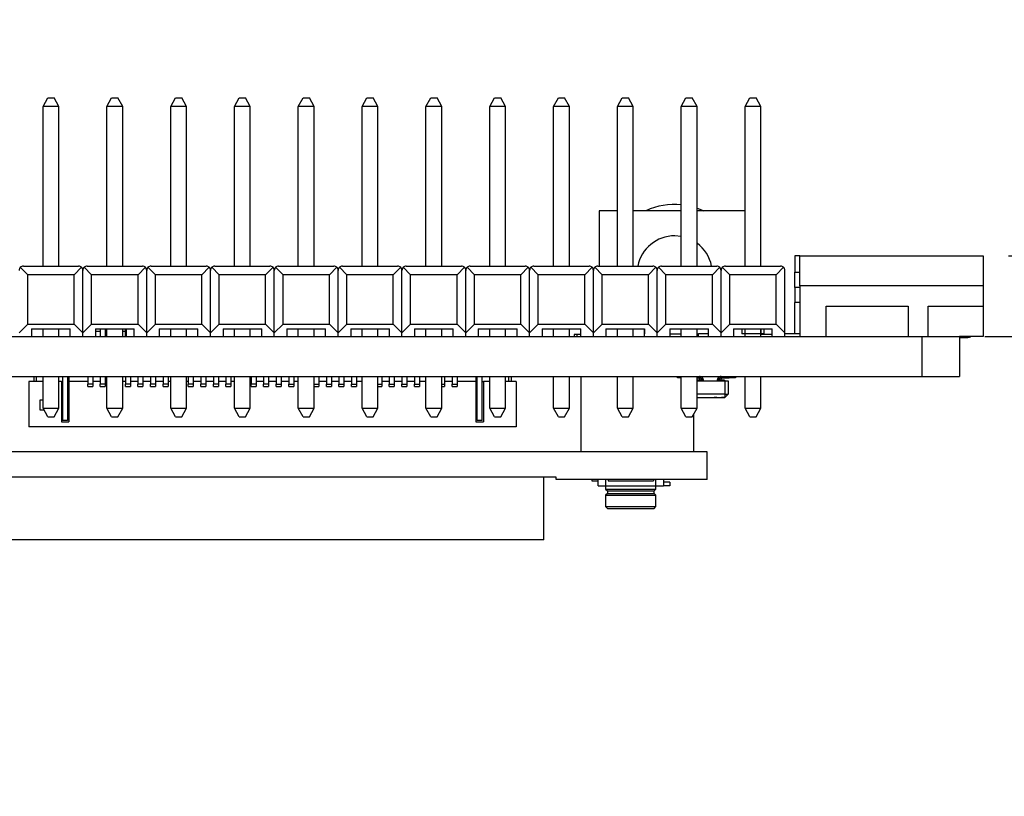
# Model space of a CAD drawing. Header units: millimetres. Extents: x 15 to 205, y 5 to 292.
# Tile 10 of 56: x 80 to 119, y 142 to 172. Entities that reach past the tile are written whole.
import ezdxf

# ---------------------------------------------------------------- set-up
doc = ezdxf.new("R2010")
doc.units = ezdxf.units.MM
doc.layers.add('几何体', color=7, linetype='Continuous')
doc.layers.add('尺寸', color=3, linetype='Continuous')
doc.styles.add('SLDTEXTSTYLE2', font='txt')
doc.dimstyles.new('SLDDIMSTYLE2', dxfattribs={"dimtxt": 2.5, "dimasz": 3.302, "dimexe": 0, "dimexo": 0.0625, "dimtad": 1, "dimdec": 3, "dimrnd": 1e-09, "dimzin": 4, "dimdsep": 46, "dimtxsty": 'SLDTEXTSTYLE2', "dimsah": 1, "dimcen": 0.09, "dimadec": 0, "dimazin": 1, "dimtfac": 1, "dimtdec": 3, "dimtmove": 0, "dimatfit": 0, "dimfxl": 1, "dimfrac": 2, "dimtolj": 1, "dimtzin": 12, "dimarcsym": 0})

# ---------------------------------------------------------------- blocks, each defined once
blk = doc.blocks.new('_D_3')
at = {"layer": '尺寸', "transparency": 16777216}
for p, q in [((123.75, 163.032), (123.75, 171.18)), ((119.163, 163.032), (124.75, 163.032)), ((123.75, 163.032), (123.75, 159.822)), ((118.218, 159.822), (124.75, 159.822)), ((123.75, 159.822), (123.75, 153.472))]:
    blk.add_line(p, q, dxfattribs=at)
for points in [[(123.75, 163.032), (124.258, 166.334), (123.242, 166.334)], [(123.75, 159.822), (123.242, 156.52), (124.258, 156.52)]]:
    blk.add_solid(points, dxfattribs=at)
at = {"layer": '尺寸', "transparency": 16777216, "insert": (120.527, 163.906), "char_height": 2.5, "attachment_point": 1, "rotation": 90, "style": 'SLDTEXTSTYLE2'}
blk.add_mtext('3.210', dxfattribs=at)
blk = doc.blocks.new('_D_4')
at = {"layer": '尺寸', "transparency": 16777216}
for p, q in [((76.852, 158.222), (76.852, 164.572)), ((76.852, 151.722), (76.852, 158.222)), ((76.852, 151.722), (76.852, 141.513))]:
    blk.add_line(p, q, dxfattribs=at)
for points in [[(76.852, 158.222), (77.36, 161.524), (76.344, 161.524)], [(76.852, 151.722), (76.344, 148.42), (77.36, 148.42)]]:
    blk.add_solid(points, dxfattribs=at)
at = {"layer": '尺寸', "transparency": 16777216, "insert": (73.629, 141.513), "char_height": 2.5, "attachment_point": 1, "rotation": 90, "style": 'SLDTEXTSTYLE2'}
blk.add_mtext('6.500', dxfattribs=at)

msp = doc.modelspace()

# ---------------------------------------------------------------- linework, layer by layer
at = {"layer": '几何体'}
for p, q in [((80.7378, 168.9768), (80.9278, 169.3168)), ((80.9278, 169.3168), (81.1778, 169.3168)), ((81.3678, 168.9768), (81.1778, 169.3168)), ((83.2778, 168.9768), (83.4678, 169.3168)), ((83.4678, 169.3168), (83.7178, 169.3168)), ((83.9078, 168.9768), (83.7178, 169.3168)), ((85.8178, 168.9768), (86.0078, 169.3168)), ((86.0078, 169.3168), (86.2578, 169.3168)), ((86.4478, 168.9768), (86.2578, 169.3168)), ((88.3578, 168.9768), (88.5478, 169.3168)), ((88.5478, 169.3168), (88.7978, 169.3168)), ((88.9878, 168.9768), (88.7978, 169.3168)), ((90.8978, 168.9768), (91.0878, 169.3168)), ((91.0878, 169.3168), (91.3378, 169.3168)), ((91.5278, 168.9768), (91.3378, 169.3168)), ((93.4378, 168.9768), (93.6278, 169.3168)), ((93.6278, 169.3168), (93.8778, 169.3168)), ((94.0678, 168.9768), (93.8778, 169.3168)), ((95.9778, 168.9768), (96.1678, 169.3168)), ((96.1678, 169.3168), (96.4178, 169.3168)), ((96.6078, 168.9768), (96.4178, 169.3168)), ((98.5178, 168.9768), (98.7078, 169.3168)), ((98.7078, 169.3168), (98.9578, 169.3168)), ((99.1478, 168.9768), (98.9578, 169.3168)), ((101.0578, 168.9768), (101.2478, 169.3168)), ((101.2478, 169.3168), (101.4978, 169.3168)), ((101.6878, 168.9768), (101.4978, 169.3168)), ((103.5978, 168.9768), (103.7878, 169.3168)), ((103.7878, 169.3168), (104.0378, 169.3168)), ((104.2278, 168.9768), (104.0378, 169.3168)), ((106.1378, 168.9768), (106.3278, 169.3168)), ((106.3278, 169.3168), (106.5778, 169.3168)), ((106.7678, 168.9768), (106.5778, 169.3168)), ((108.6778, 168.9768), (108.8678, 169.3168)), ((108.8678, 169.3168), (109.1178, 169.3168)), ((109.3078, 168.9768), (109.1178, 169.3168)), ((80.7378, 162.6211), (80.7378, 168.9768)), ((81.3678, 168.9768), (80.7378, 168.9768)), ((81.3678, 162.6211), (81.3678, 168.9768)), ((83.2778, 162.6211), (83.2778, 168.9768)), ((83.9078, 168.9768), (83.2778, 168.9768)), ((83.9078, 162.6211), (83.9078, 168.9768)), ((85.8178, 162.6211), (85.8178, 168.9768)), ((86.4478, 168.9768), (85.8178, 168.9768)), ((86.4478, 162.6211), (86.4478, 168.9768)), ((88.3578, 162.6211), (88.3578, 168.9768)), ((88.9878, 168.9768), (88.3578, 168.9768)), ((88.9878, 162.6211), (88.9878, 168.9768)), ((90.8978, 162.6211), (90.8978, 168.9768)), ((91.5278, 168.9768), (90.8978, 168.9768)), ((91.5278, 162.6211), (91.5278, 168.9768)), ((93.4378, 162.6211), (93.4378, 168.9768)), ((94.0678, 168.9768), (93.4378, 168.9768)), ((94.0678, 162.6211), (94.0678, 168.9768)), ((95.9778, 162.6211), (95.9778, 168.9768)), ((96.6078, 168.9768), (95.9778, 168.9768)), ((96.6078, 162.6211), (96.6078, 168.9768)), ((98.5178, 162.6211), (98.5178, 168.9768)), ((99.1478, 168.9768), (98.5178, 168.9768)), ((99.1478, 162.6211), (99.1478, 168.9768)), ((101.0578, 162.6211), (101.0578, 168.9768)), ((101.6878, 168.9768), (101.0578, 168.9768)), ((101.6878, 162.6211), (101.6878, 168.9768)), ((103.5978, 162.6211), (103.5978, 168.9768)), ((104.2278, 168.9768), (103.5978, 168.9768)), ((104.2278, 162.6211), (104.2278, 168.9768)), ((106.1378, 162.6211), (106.1378, 168.9768)), ((106.7678, 168.9768), (106.1378, 168.9768)), ((106.7678, 162.6211), (106.7678, 168.9768)), ((108.6778, 162.6211), (108.6778, 168.9768)), ((109.3078, 168.9768), (108.6778, 168.9768)), ((109.3078, 162.6211), (109.3078, 168.9768)), ((103.5978, 164.8225), (102.8777, 164.8225)), ((102.8777, 164.8225), (102.8777, 162.6211)), ((106.1378, 164.8225), (104.2278, 164.8225)), ((108.6778, 164.8225), (106.7678, 164.8225)), ((106.1378, 163.7998), (105.8777, 163.8225)), ((110.8627, 163.0325), (118.1627, 163.0325)), ((110.8627, 161.8325), (110.8627, 163.0325)), ((118.1627, 163.0325), (118.1627, 161.8325)), ((110.6627, 163.0225), (110.6627, 162.3725)), ((110.8627, 163.0225), (110.6627, 163.0225)), ((79.8334, 162.5705), (80.1283, 162.2756)), ((79.9555, 162.6211), (82.15, 162.6211)), ((80.1283, 160.3111), (80.1283, 162.2756)), ((81.9773, 162.2756), (80.1283, 162.2756)), ((81.9773, 162.2756), (82.2722, 162.5705)), ((81.9773, 160.3111), (81.9773, 162.2756)), ((82.3228, 159.9656), (82.3228, 162.4483)), ((82.3734, 162.5705), (82.6683, 162.2756)), ((82.4955, 162.6211), (84.69, 162.6211)), ((82.6683, 160.3111), (82.6683, 162.2756)), ((84.5173, 162.2756), (82.6683, 162.2756)), ((84.5173, 162.2756), (84.8122, 162.5705)), ((84.5173, 160.3111), (84.5173, 162.2756)), ((84.8628, 159.9656), (84.8628, 162.4483)), ((84.9134, 162.5705), (85.2083, 162.2756)), ((85.0355, 162.6211), (87.23, 162.6211)), ((85.2083, 160.3111), (85.2083, 162.2756)), ((87.0573, 162.2756), (85.2083, 162.2756)), ((87.0573, 162.2756), (87.3522, 162.5705)), ((87.0573, 160.3111), (87.0573, 162.2756)), ((87.4028, 159.9656), (87.4028, 162.4483)), ((87.4534, 162.5705), (87.7483, 162.2756)), ((87.5755, 162.6211), (89.77, 162.6211)), ((89.5973, 162.2756), (87.7483, 162.2756)), ((87.7483, 160.3111), (87.7483, 162.2756)), ((89.5973, 162.2756), (89.8922, 162.5705)), ((89.5973, 160.3111), (89.5973, 162.2756)), ((89.9428, 159.9656), (89.9428, 162.4483)), ((89.9934, 162.5705), (90.2883, 162.2756)), ((90.1155, 162.6211), (92.31, 162.6211)), ((90.2883, 160.3111), (90.2883, 162.2756)), ((92.1373, 162.2756), (90.2883, 162.2756)), ((92.1373, 162.2756), (92.4322, 162.5705)), ((92.1373, 160.3111), (92.1373, 162.2756)), ((92.4828, 159.9656), (92.4828, 162.4483)), ((92.5334, 162.5705), (92.8283, 162.2756)), ((92.6555, 162.6211), (94.85, 162.6211)), ((94.6773, 162.2756), (92.8283, 162.2756)), ((92.8283, 160.3111), (92.8283, 162.2756)), ((94.6773, 162.2756), (94.9722, 162.5705)), ((94.6773, 160.3111), (94.6773, 162.2756)), ((95.0228, 159.9656), (95.0228, 162.4483)), ((95.0734, 162.5705), (95.3683, 162.2756)), ((95.1955, 162.6211), (97.39, 162.6211)), ((95.3683, 160.3111), (95.3683, 162.2756)), ((97.2173, 162.2756), (95.3683, 162.2756)), ((97.2173, 162.2756), (97.5122, 162.5705)), ((97.2173, 160.3111), (97.2173, 162.2756)), ((97.5628, 159.9656), (97.5628, 162.4483)), ((97.6134, 162.5705), (97.9083, 162.2756)), ((97.7355, 162.6211), (99.93, 162.6211)), ((97.9083, 160.3111), (97.9083, 162.2756)), ((99.7573, 162.2756), (97.9083, 162.2756)), ((99.7573, 162.2756), (100.0522, 162.5705)), ((99.7573, 160.3111), (99.7573, 162.2756)), ((100.1028, 159.9656), (100.1028, 162.4483)), ((100.1534, 162.5705), (100.4483, 162.2756)), ((100.2755, 162.6211), (102.47, 162.6211)), ((100.4483, 160.3111), (100.4483, 162.2756)), ((102.2973, 162.2756), (100.4483, 162.2756)), ((102.2973, 162.2756), (102.5922, 162.5705)), ((102.2973, 160.3111), (102.2973, 162.2756)), ((102.6428, 159.9656), (102.6428, 162.4483)), ((102.6934, 162.5705), (102.9883, 162.2756)), ((102.8155, 162.6211), (105.01, 162.6211)), ((102.9883, 160.3111), (102.9883, 162.2756)), ((104.8373, 162.2756), (102.9883, 162.2756)), ((104.8373, 162.2756), (105.1322, 162.5705)), ((104.8373, 160.3111), (104.8373, 162.2756)), ((105.1828, 159.9656), (105.1828, 162.4483)), ((105.2334, 162.5705), (105.5283, 162.2756)), ((105.3555, 162.6211), (107.55, 162.6211)), ((105.5283, 160.3111), (105.5283, 162.2756)), ((107.3773, 162.2756), (105.5283, 162.2756)), ((107.3773, 162.2756), (107.6722, 162.5705)), ((107.3773, 160.3111), (107.3773, 162.2756)), ((107.7228, 159.9656), (107.7228, 162.4483)), ((107.7734, 162.5705), (108.0683, 162.2756)), ((107.8955, 162.6211), (110.09, 162.6211)), ((109.9173, 162.2756), (108.0683, 162.2756)), ((108.0683, 160.3111), (108.0683, 162.2756)), ((109.9173, 162.2756), (110.2122, 162.5705)), ((109.9173, 160.3111), (109.9173, 162.2756)), ((110.2628, 159.9656), (110.2628, 162.4483)), ((110.6627, 161.7725), (110.6627, 162.3725)), ((110.6627, 162.3725), (110.8627, 162.3725)), ((110.8627, 161.7725), (110.6627, 161.7725)), ((110.6627, 161.7725), (110.6627, 161.1725)), ((118.1627, 161.8325), (110.8627, 161.8325)), ((110.8627, 161.8325), (110.8627, 159.8225)), ((118.1627, 161.8325), (118.1627, 161.0225)), ((110.6627, 159.9225), (110.6627, 161.1725)), ((110.8627, 161.1725), (110.6627, 161.1725)), ((111.9127, 161.0225), (115.1677, 161.0225)), ((111.9127, 159.8225), (111.9127, 161.0225)), ((115.1677, 161.0225), (115.1677, 159.8225)), ((115.9677, 161.0225), (118.1627, 161.0225)), ((115.9677, 159.8225), (115.9677, 161.0225)), ((118.1627, 161.0225), (118.1627, 159.8225)), ((80.1283, 160.3111), (79.7828, 159.9656)), ((80.1283, 160.3111), (81.9773, 160.3111)), ((82.3228, 159.9656), (81.9773, 160.3111)), ((82.6683, 160.3111), (82.3228, 159.9656)), ((82.6683, 160.3111), (84.5173, 160.3111)), ((84.8628, 159.9656), (84.5173, 160.3111)), ((85.2083, 160.3111), (84.8628, 159.9656)), ((85.2083, 160.3111), (87.0573, 160.3111)), ((87.4028, 159.9656), (87.0573, 160.3111)), ((87.7483, 160.3111), (87.4028, 159.9656)), ((87.7483, 160.3111), (89.5973, 160.3111)), ((89.9428, 159.9656), (89.5973, 160.3111)), ((90.2883, 160.3111), (89.9428, 159.9656)), ((90.2883, 160.3111), (92.1373, 160.3111)), ((92.4828, 159.9656), (92.1373, 160.3111)), ((92.8283, 160.3111), (92.4828, 159.9656)), ((92.8283, 160.3111), (94.6773, 160.3111)), ((95.0228, 159.9656), (94.6773, 160.3111)), ((95.3683, 160.3111), (95.0228, 159.9656)), ((95.3683, 160.3111), (97.2173, 160.3111)), ((97.5628, 159.9656), (97.2173, 160.3111)), ((97.9083, 160.3111), (97.5628, 159.9656)), ((97.9083, 160.3111), (99.7573, 160.3111)), ((100.1028, 159.9656), (99.7573, 160.3111)), ((100.4483, 160.3111), (100.1028, 159.9656)), ((100.4483, 160.3111), (102.2973, 160.3111)), ((102.6428, 159.9656), (102.2973, 160.3111)), ((102.9883, 160.3111), (102.6428, 159.9656)), ((102.9883, 160.3111), (104.8373, 160.3111)), ((105.1828, 159.9656), (104.8373, 160.3111)), ((105.5283, 160.3111), (105.1828, 159.9656)), ((105.5283, 160.3111), (107.3773, 160.3111)), ((107.7228, 159.9656), (107.3773, 160.3111)), ((108.0683, 160.3111), (107.7228, 159.9656)), ((108.0683, 160.3111), (109.9173, 160.3111)), ((110.2628, 159.9656), (109.9173, 160.3111)), ((80.2828, 160.1211), (81.8228, 160.1211)), ((80.2828, 160.1211), (80.2828, 159.8225)), ((80.7378, 159.8225), (80.7378, 160.1211)), ((81.3678, 159.8225), (81.3678, 160.1211)), ((81.8228, 159.8225), (81.8228, 160.1211)), ((82.3228, 159.8225), (82.3228, 159.9656)), ((82.8228, 160.1211), (84.3628, 160.1211)), ((82.8228, 160.1211), (82.8228, 159.8225)), ((82.8228, 160.0225), (83.0256, 160.0225)), ((83.0256, 159.8225), (83.0256, 160.1211)), ((83.2256, 159.8225), (83.2256, 160.1211)), ((83.2256, 160.0225), (83.2778, 160.0225)), ((83.2778, 159.8225), (83.2778, 160.1211)), ((83.9078, 159.8225), (83.9078, 160.1211)), ((83.9078, 160.0225), (84.0256, 160.0225)), ((84.0256, 159.8225), (84.0256, 160.1211)), ((84.0426, 160.1211), (84.0426, 159.8225)), ((84.3628, 159.8225), (84.3628, 160.1211)), ((84.8628, 159.8225), (84.8628, 159.9656)), ((85.3628, 160.1211), (86.9028, 160.1211)), ((85.3628, 160.1211), (85.3628, 159.8225)), ((85.8178, 159.8225), (85.8178, 160.1211)), ((86.4478, 159.8225), (86.4478, 160.1211)), ((86.9028, 159.8225), (86.9028, 160.1211)), ((87.4028, 159.8225), (87.4028, 159.9656)), ((87.9028, 160.1211), (89.4428, 160.1211)), ((87.9028, 160.1211), (87.9028, 159.8225)), ((88.3578, 159.8225), (88.3578, 160.1211)), ((88.9878, 159.8225), (88.9878, 160.1211)), ((89.4428, 159.8225), (89.4428, 160.1211)), ((89.9428, 159.8225), (89.9428, 159.9656)), ((90.4428, 160.1211), (91.9828, 160.1211)), ((90.4428, 160.1211), (90.4428, 159.8225)), ((90.8978, 159.8225), (90.8978, 160.1211)), ((91.5278, 159.8225), (91.5278, 160.1211)), ((91.9828, 159.8225), (91.9828, 160.1211)), ((92.4828, 159.8225), (92.4828, 159.9656)), ((92.9828, 160.1211), (94.5228, 160.1211)), ((92.9828, 160.1211), (92.9828, 159.8225)), ((93.4378, 159.8225), (93.4378, 160.1211)), ((94.0678, 159.8225), (94.0678, 160.1211)), ((94.5228, 159.8225), (94.5228, 160.1211)), ((95.0228, 159.8225), (95.0228, 159.9656)), ((95.5228, 160.1211), (97.0628, 160.1211)), ((95.5228, 160.1211), (95.5228, 159.8225)), ((95.9778, 159.8225), (95.9778, 160.1211)), ((96.6078, 159.8225), (96.6078, 160.1211)), ((97.0628, 159.8225), (97.0628, 160.1211)), ((97.5628, 159.8225), (97.5628, 159.9656)), ((98.0628, 160.1211), (99.6028, 160.1211)), ((98.0628, 160.1211), (98.0628, 159.8225)), ((98.5178, 159.8225), (98.5178, 160.1211)), ((99.1478, 159.8225), (99.1478, 160.1211)), ((99.6028, 159.8225), (99.6028, 160.1211)), ((100.1028, 159.8225), (100.1028, 159.9656)), ((100.6028, 160.1211), (102.1428, 160.1211)), ((100.6028, 160.1211), (100.6028, 159.8225)), ((101.0428, 160.1211), (101.0428, 159.8225)), ((101.0578, 159.8225), (101.0578, 160.1211)), ((101.6878, 159.8225), (101.6878, 160.1211)), ((101.8777, 159.8975), (101.8777, 159.8225)), ((101.9777, 159.8975), (101.8777, 159.8975)), ((102.1428, 159.8975), (101.9777, 159.8975)), ((101.9777, 159.8975), (101.9777, 159.8225)), ((102.1428, 159.8225), (102.1428, 160.1211)), ((102.6428, 159.8225), (102.6428, 159.9656)), ((103.1428, 160.1211), (104.6828, 160.1211)), ((103.1428, 160.1211), (103.1428, 159.8225)), ((103.5978, 159.8225), (103.5978, 160.1211)), ((104.2278, 159.8225), (104.2278, 160.1211)), ((104.6817, 160.1211), (104.6817, 159.9225)), ((104.6828, 159.9225), (104.6817, 159.9225)), ((104.6828, 159.8225), (104.6828, 160.1211)), ((105.1828, 159.8225), (105.1828, 159.9656)), ((105.6828, 160.1211), (107.2228, 160.1211)), ((105.6828, 160.1211), (105.6828, 159.8225)), ((105.6828, 159.9225), (106.1378, 159.9225)), ((106.1378, 159.8225), (106.1378, 160.1211)), ((106.7678, 159.8225), (106.7678, 160.1211)), ((106.7678, 159.9225), (106.8317, 159.9225)), ((107.2228, 159.9225), (106.8317, 159.9225)), ((106.8317, 159.8225), (106.8317, 159.9225)), ((107.2228, 159.8225), (107.2228, 160.1211)), ((107.7228, 159.8225), (107.7228, 159.9656)), ((108.2228, 160.1211), (109.7628, 160.1211)), ((108.2228, 160.1211), (108.2228, 159.8225)), ((108.5473, 160.1211), (108.5473, 159.9211)), ((108.6778, 159.9211), (108.5473, 159.9211)), ((108.6778, 159.8225), (108.6778, 160.1211)), ((108.678, 159.9211), (108.678, 160.1211)), ((109.3076, 159.9211), (108.678, 159.9211)), ((109.3076, 160.1211), (109.3076, 159.9211)), ((109.3078, 159.8225), (109.3078, 160.1211)), ((109.4383, 159.9211), (109.3078, 159.9211)), ((109.7628, 159.8975), (109.3078, 159.8975)), ((109.4383, 159.9211), (109.4383, 160.1211)), ((109.7628, 159.8225), (109.7628, 160.1211)), ((110.2628, 159.8225), (110.2628, 159.9656)), ((110.8627, 159.9225), (110.2628, 159.9225)), ((33.7179, 159.8225), (115.7177, 159.8225)), ((115.7177, 159.8225), (115.7177, 158.2225)), ((115.7177, 159.8225), (117.2178, 159.8225)), ((117.2178, 159.8225), (117.2178, 158.2225)), ((118.1627, 159.8225), (117.2178, 159.8225)), ((117.2178, 159.7804), (117.3127, 159.7725)), ((33.7179, 158.2225), (115.7177, 158.2225)), ((80.7378, 158.0225), (80.1658, 158.0225)), ((80.1658, 158.0225), (80.1658, 156.2225)), ((80.3658, 158.2225), (80.3658, 158.0225)), ((80.4658, 158.2225), (80.4658, 158.0225)), ((80.7378, 156.9611), (80.7378, 158.2225)), ((81.3678, 156.9611), (81.3678, 158.2225)), ((81.4658, 158.0225), (81.3678, 158.0225)), ((81.4658, 158.0225), (81.4658, 156.4225)), ((81.4658, 158.0225), (81.5158, 158.0225)), ((81.5158, 158.2225), (81.5158, 156.4725)), ((81.7158, 158.2225), (81.7158, 156.4725)), ((81.7658, 158.2225), (81.7658, 158.0225)), ((82.5158, 158.0225), (81.7658, 158.0225)), ((81.7658, 158.0225), (81.7658, 156.4225)), ((82.5158, 158.2225), (82.5158, 157.9225)), ((82.7158, 158.2225), (82.7158, 157.9225)), ((83.0158, 158.0225), (82.7158, 158.0225)), ((83.0158, 158.2225), (83.0158, 157.9225)), ((83.2158, 158.2225), (83.2158, 157.9225)), ((83.2778, 158.0225), (83.2158, 158.0225)), ((83.2778, 156.9611), (83.2778, 158.2225)), ((83.9078, 156.9611), (83.9078, 158.2225)), ((84.0158, 158.0225), (83.9078, 158.0225)), ((84.0158, 158.2225), (84.0158, 157.9225)), ((84.2158, 158.2225), (84.2158, 157.9225)), ((84.5158, 158.0225), (84.2158, 158.0225)), ((84.5158, 158.2225), (84.5158, 157.9225)), ((84.7158, 158.2225), (84.7158, 157.9225)), ((85.0158, 158.0225), (84.7158, 158.0225)), ((85.0158, 158.2225), (85.0158, 157.9225)), ((85.2158, 158.2225), (85.2158, 157.9225)), ((85.5158, 158.0225), (85.2158, 158.0225)), ((85.5158, 158.2225), (85.5158, 157.9225)), ((85.7158, 158.2225), (85.7158, 157.9225)), ((85.8178, 158.0225), (85.7158, 158.0225)), ((85.8178, 156.9611), (85.8178, 158.2225)), ((86.4478, 156.9611), (86.4478, 158.2225)), ((86.5158, 158.0225), (86.4478, 158.0225)), ((86.5158, 158.2225), (86.5158, 157.9225)), ((86.7158, 158.2225), (86.7158, 157.9225)), ((87.0158, 158.0225), (86.7158, 158.0225)), ((87.0158, 158.2225), (87.0158, 157.9225)), ((87.2158, 158.2225), (87.2158, 157.9225)), ((87.5158, 158.0225), (87.2158, 158.0225)), ((87.5158, 158.2225), (87.5158, 157.9225)), ((87.7158, 158.2225), (87.7158, 157.9225)), ((88.0158, 158.0225), (87.7158, 158.0225)), ((88.0158, 158.2225), (88.0158, 157.9225)), ((88.2158, 158.2225), (88.2158, 157.9225)), ((88.3578, 158.0225), (88.2158, 158.0225)), ((88.3578, 156.9611), (88.3578, 158.2225)), ((88.9878, 156.9611), (88.9878, 158.2225)), ((89.0158, 158.0225), (88.9878, 158.0225)), ((89.0158, 158.2225), (89.0158, 157.9225)), ((89.2158, 158.2225), (89.2158, 157.9225)), ((89.5158, 158.0225), (89.2158, 158.0225)), ((89.5158, 158.2225), (89.5158, 157.9225)), ((89.7158, 158.2225), (89.7158, 157.9225)), ((90.0158, 158.0225), (89.7158, 158.0225)), ((90.0158, 158.2225), (90.0158, 157.9225)), ((90.2158, 158.2225), (90.2158, 157.9225)), ((90.5158, 158.0225), (90.2158, 158.0225)), ((90.5158, 158.2225), (90.5158, 157.9225)), ((90.7158, 158.2225), (90.7158, 157.9225)), ((90.8978, 158.0225), (90.7158, 158.0225)), ((90.8978, 156.9611), (90.8978, 158.2225)), ((91.5278, 156.9611), (91.5278, 158.2225)), ((91.7158, 158.2225), (91.7158, 157.9225)), ((92.0158, 158.0225), (91.7158, 158.0225)), ((92.0158, 158.2225), (92.0158, 157.9225)), ((92.2158, 158.2225), (92.2158, 157.9225)), ((92.5158, 158.0225), (92.2158, 158.0225)), ((92.5158, 158.2225), (92.5158, 157.9225)), ((92.7158, 158.2225), (92.7158, 157.9225)), ((93.0158, 158.0225), (92.7158, 158.0225)), ((93.0158, 158.2225), (93.0158, 157.9225)), ((93.2158, 158.2225), (93.2158, 157.9225)), ((93.4378, 158.0225), (93.2158, 158.0225)), ((93.4378, 156.9611), (93.4378, 158.2225)), ((94.0678, 156.9611), (94.0678, 158.2225)), ((94.2158, 158.2225), (94.2158, 157.9225)), ((94.5158, 158.0225), (94.2158, 158.0225)), ((94.5158, 158.2225), (94.5158, 157.9225)), ((94.7158, 158.2225), (94.7158, 157.9225)), ((95.0158, 158.0225), (94.7158, 158.0225)), ((95.0158, 158.2225), (95.0158, 157.9225)), ((95.2158, 158.2225), (95.2158, 157.9225)), ((95.5158, 158.0225), (95.2158, 158.0225)), ((95.5158, 158.2225), (95.5158, 157.9225)), ((95.7158, 158.2225), (95.7158, 157.9225)), ((95.9778, 158.0225), (95.7158, 158.0225)), ((95.9778, 156.9611), (95.9778, 158.2225)), ((96.6078, 156.9611), (96.6078, 158.2225)), ((96.7158, 158.2225), (96.7158, 157.9225)), ((97.0158, 158.0225), (96.7158, 158.0225)), ((97.0158, 158.2225), (97.0158, 157.9225)), ((97.2158, 158.2225), (97.2158, 157.9225)), ((97.9658, 158.0225), (97.2158, 158.0225)), ((97.9658, 158.2225), (97.9658, 158.0225)), ((97.9658, 158.0225), (97.9658, 156.4225)), ((98.0158, 156.4725), (98.0158, 158.2225)), ((98.2158, 156.4725), (98.2158, 158.2225)), ((98.2158, 158.0225), (98.2658, 158.0225)), ((98.2658, 158.0225), (98.2658, 156.4225)), ((98.5178, 158.0225), (98.2658, 158.0225)), ((98.5178, 156.9611), (98.5178, 158.2225)), ((99.1478, 156.9611), (99.1478, 158.2225)), ((99.5658, 158.0225), (99.1478, 158.0225)), ((99.2658, 158.2225), (99.2658, 158.0225)), ((99.3658, 158.2225), (99.3658, 158.0225)), ((99.5658, 158.0225), (99.5658, 156.2225)), ((101.0578, 156.9611), (101.0578, 158.2225)), ((101.6878, 156.9611), (101.6878, 158.2225)), ((102.1463, 158.2225), (102.1463, 155.2225)), ((103.5978, 156.9611), (103.5978, 158.2225)), ((104.2278, 156.9611), (104.2278, 158.2225)), ((105.9962, 158.1725), (105.9962, 158.2225)), ((106.1378, 158.1725), (105.9962, 158.1725)), ((106.1378, 156.9611), (106.1378, 158.2225)), ((106.7678, 156.9611), (106.7678, 158.2225)), ((106.7678, 158.1725), (106.8662, 158.1725)), ((106.7678, 158.0825), (106.7852, 158.0825)), ((106.9362, 158.0725), (106.7678, 158.0725)), ((106.7678, 158.0525), (107.8762, 158.0525)), ((106.7852, 158.0825), (106.7852, 158.0725)), ((106.9362, 158.1455), (106.9362, 158.0725)), ((106.9762, 158.0625), (106.9762, 158.0525)), ((107.0262, 158.0525), (107.0262, 158.0625)), ((107.5662, 158.0625), (107.5662, 158.0525)), ((107.6162, 158.0525), (107.6162, 158.0625)), ((107.6562, 158.0725), (107.6562, 158.1455)), ((107.8562, 158.0725), (107.6562, 158.0725)), ((107.7262, 158.1725), (108.0462, 158.1725)), ((107.8072, 158.0825), (107.8072, 158.0725)), ((107.8072, 158.0825), (107.8572, 158.0825)), ((107.8562, 158.0525), (107.8562, 158.0725)), ((107.8572, 158.0825), (107.8572, 158.0525)), ((107.8762, 158.0525), (107.8762, 157.5225)), ((107.8762, 158.0525), (108.0062, 158.0525)), ((108.0062, 158.0525), (108.0062, 157.5225)), ((108.0462, 158.1725), (108.0462, 158.2225)), ((108.2962, 158.1725), (108.0462, 158.1725)), ((108.2962, 158.2225), (108.2962, 158.1725)), ((108.6778, 156.9611), (108.6778, 158.2225)), ((109.3078, 156.9611), (109.3078, 158.2225)), ((115.7177, 158.2225), (117.2178, 158.2225)), ((82.7158, 157.9225), (82.5158, 157.9225)), ((82.5158, 157.8225), (82.5158, 157.9225)), ((82.5158, 157.8225), (82.7158, 157.8225)), ((82.7158, 157.9225), (82.7158, 157.8225)), ((83.2158, 157.9225), (83.0158, 157.9225)), ((83.0158, 157.8225), (83.0158, 157.9225)), ((83.0158, 157.8225), (83.2158, 157.8225)), ((83.2158, 157.9225), (83.2158, 157.8225)), ((84.2158, 157.9225), (84.0158, 157.9225)), ((84.0158, 157.8225), (84.0158, 157.9225)), ((84.0158, 157.8225), (84.2158, 157.8225)), ((84.2158, 157.9225), (84.2158, 157.8225)), ((84.7158, 157.9225), (84.5158, 157.9225)), ((84.5158, 157.8225), (84.5158, 157.9225)), ((84.5158, 157.8225), (84.7158, 157.8225)), ((84.7158, 157.9225), (84.7158, 157.8225)), ((85.2158, 157.9225), (85.0158, 157.9225)), ((85.0158, 157.8225), (85.0158, 157.9225)), ((85.0158, 157.8225), (85.2158, 157.8225)), ((85.2158, 157.9225), (85.2158, 157.8225)), ((85.7158, 157.9225), (85.5158, 157.9225)), ((85.5158, 157.8225), (85.5158, 157.9225)), ((85.5158, 157.8225), (85.7158, 157.8225)), ((85.7158, 157.9225), (85.7158, 157.8225)), ((86.7158, 157.9225), (86.5158, 157.9225)), ((86.5158, 157.8225), (86.5158, 157.9225)), ((86.5158, 157.8225), (86.7158, 157.8225)), ((86.7158, 157.9225), (86.7158, 157.8225)), ((87.2158, 157.9225), (87.0158, 157.9225)), ((87.0158, 157.8225), (87.0158, 157.9225)), ((87.0158, 157.8225), (87.2158, 157.8225)), ((87.2158, 157.9225), (87.2158, 157.8225)), ((87.7158, 157.9225), (87.5158, 157.9225)), ((87.5158, 157.8225), (87.5158, 157.9225)), ((87.5158, 157.8225), (87.7158, 157.8225)), ((87.7158, 157.9225), (87.7158, 157.8225)), ((88.2158, 157.9225), (88.0158, 157.9225)), ((88.0158, 157.8225), (88.0158, 157.9225)), ((88.0158, 157.8225), (88.2158, 157.8225)), ((88.2158, 157.9225), (88.2158, 157.8225)), ((89.2158, 157.9225), (89.0158, 157.9225)), ((89.0158, 157.8225), (89.0158, 157.9225)), ((89.0158, 157.8225), (89.2158, 157.8225)), ((89.2158, 157.9225), (89.2158, 157.8225)), ((89.7158, 157.9225), (89.5158, 157.9225)), ((89.5158, 157.8225), (89.5158, 157.9225)), ((89.5158, 157.8225), (89.7158, 157.8225)), ((89.7158, 157.9225), (89.7158, 157.8225)), ((90.0158, 157.9225), (90.2158, 157.9225)), ((90.0158, 157.8225), (90.0158, 157.9225)), ((90.0158, 157.8225), (90.2158, 157.8225)), ((90.2158, 157.9225), (90.2158, 157.8225)), ((90.5158, 157.9225), (90.7158, 157.9225)), ((90.5158, 157.8225), (90.5158, 157.9225)), ((90.5158, 157.8225), (90.7158, 157.8225)), ((90.7158, 157.9225), (90.7158, 157.8225)), ((91.5278, 157.9225), (91.7158, 157.9225)), ((91.5278, 157.8225), (91.7158, 157.8225)), ((91.7158, 157.9225), (91.7158, 157.8225)), ((92.0158, 157.9225), (92.2158, 157.9225)), ((92.0158, 157.8225), (92.0158, 157.9225)), ((92.0158, 157.8225), (92.2158, 157.8225)), ((92.2158, 157.9225), (92.2158, 157.8225)), ((92.5158, 157.9225), (92.7158, 157.9225)), ((92.5158, 157.8225), (92.5158, 157.9225)), ((92.5158, 157.8225), (92.7158, 157.8225)), ((92.7158, 157.9225), (92.7158, 157.8225)), ((93.0158, 157.9225), (93.2158, 157.9225)), ((93.0158, 157.8225), (93.0158, 157.9225)), ((93.0158, 157.8225), (93.2158, 157.8225)), ((93.2158, 157.9225), (93.2158, 157.8225)), ((94.0678, 157.9225), (94.2158, 157.9225)), ((94.0678, 157.8225), (94.2158, 157.8225)), ((94.2158, 157.9225), (94.2158, 157.8225)), ((94.5158, 157.9225), (94.7158, 157.9225)), ((94.5158, 157.8225), (94.5158, 157.9225)), ((94.5158, 157.8225), (94.7158, 157.8225)), ((94.7158, 157.9225), (94.7158, 157.8225)), ((95.0158, 157.9225), (95.2158, 157.9225)), ((95.0158, 157.8225), (95.0158, 157.9225)), ((95.0158, 157.8225), (95.2158, 157.8225)), ((95.2158, 157.9225), (95.2158, 157.8225)), ((95.5158, 157.9225), (95.7158, 157.9225)), ((95.5158, 157.8225), (95.5158, 157.9225)), ((95.5158, 157.8225), (95.7158, 157.8225)), ((95.7158, 157.9225), (95.7158, 157.8225)), ((96.6078, 157.9225), (96.7158, 157.9225)), ((96.6078, 157.8225), (96.7158, 157.8225)), ((96.7158, 157.9225), (96.7158, 157.8225)), ((97.0158, 157.9225), (97.2158, 157.9225)), ((97.0158, 157.8225), (97.0158, 157.9225)), ((97.0158, 157.8225), (97.2158, 157.8225)), ((97.2158, 157.9225), (97.2158, 157.8225)), ((80.7378, 157.2856), (80.6158, 157.2856)), ((80.6158, 157.2856), (80.6158, 156.9003)), ((107.8762, 157.5225), (106.7678, 157.5225)), ((106.7678, 157.3925), (107.8762, 157.3925)), ((107.4505, 157.3825), (107.4501, 157.3825)), ((107.4629, 157.3825), (107.461, 157.3825)), ((107.4624, 157.3825), (107.461, 157.3825)), ((107.468, 157.3825), (107.4629, 157.3825)), ((107.47, 157.3825), (107.4677, 157.3825)), ((107.4722, 157.3825), (107.47, 157.3825)), ((107.4754, 157.3825), (107.4722, 157.3825)), ((107.4844, 157.3825), (107.4792, 157.3825)), ((107.4863, 157.3825), (107.484, 157.3825)), ((107.5383, 157.3825), (107.5388, 157.3825)), ((107.5489, 157.3825), (107.5383, 157.3825)), ((107.7455, 157.3921), (107.7455, 157.3825)), ((107.7505, 157.3825), (107.7501, 157.3825)), ((107.7629, 157.3825), (107.761, 157.3825)), ((107.7624, 157.3825), (107.761, 157.3825)), ((107.768, 157.3825), (107.7629, 157.3825)), ((107.77, 157.3825), (107.7677, 157.3825)), ((107.7722, 157.3825), (107.77, 157.3825)), ((107.7754, 157.3825), (107.7722, 157.3825)), ((107.7844, 157.3825), (107.7792, 157.3825)), ((107.7863, 157.3825), (107.784, 157.3825)), ((107.8272, 157.3925), (107.8272, 157.3825)), ((107.8383, 157.3825), (107.8388, 157.3825)), ((107.8489, 157.3825), (107.8383, 157.3825)), ((107.8762, 157.5225), (108.0062, 157.5225)), ((108.0062, 157.5225), (107.8762, 157.3925)), ((107.8762, 157.5225), (107.8762, 157.3925)), ((80.6158, 156.9003), (80.7718, 156.9003)), ((80.7378, 156.9611), (81.3678, 156.9611)), ((80.9278, 156.6211), (80.7378, 156.9611)), ((81.1778, 156.6211), (81.3678, 156.9611)), ((83.2778, 156.9611), (83.9078, 156.9611)), ((83.4678, 156.6211), (83.2778, 156.9611)), ((83.7178, 156.6211), (83.9078, 156.9611)), ((85.8178, 156.9611), (86.4478, 156.9611)), ((86.0078, 156.6211), (85.8178, 156.9611)), ((86.2578, 156.6211), (86.4478, 156.9611)), ((88.3578, 156.9611), (88.9878, 156.9611)), ((88.5478, 156.6211), (88.3578, 156.9611)), ((88.7978, 156.6211), (88.9878, 156.9611)), ((90.8978, 156.9611), (91.5278, 156.9611)), ((91.0878, 156.6211), (90.8978, 156.9611)), ((91.3378, 156.6211), (91.5278, 156.9611)), ((93.4378, 156.9611), (94.0678, 156.9611)), ((93.6278, 156.6211), (93.4378, 156.9611)), ((93.8778, 156.6211), (94.0678, 156.9611)), ((95.9778, 156.9611), (96.6078, 156.9611)), ((96.1678, 156.6211), (95.9778, 156.9611)), ((96.4178, 156.6211), (96.6078, 156.9611)), ((98.5178, 156.9611), (99.1478, 156.9611)), ((98.7078, 156.6211), (98.5178, 156.9611)), ((98.9578, 156.6211), (99.1478, 156.9611)), ((99.1138, 156.9003), (99.1158, 156.9003)), ((99.1158, 156.9003), (99.1158, 156.9038)), ((101.0578, 156.9611), (101.6878, 156.9611)), ((101.2478, 156.6211), (101.0578, 156.9611)), ((101.4978, 156.6211), (101.6878, 156.9611)), ((103.5978, 156.9611), (104.2278, 156.9611)), ((103.7878, 156.6211), (103.5978, 156.9611)), ((104.0378, 156.6211), (104.2278, 156.9611)), ((106.1378, 156.9611), (106.7678, 156.9611)), ((106.3278, 156.6211), (106.1378, 156.9611)), ((106.5778, 156.6211), (106.7678, 156.9611)), ((108.6778, 156.9611), (109.3078, 156.9611)), ((108.8678, 156.6211), (108.6778, 156.9611)), ((109.1178, 156.6211), (109.3078, 156.9611)), ((80.9278, 156.6211), (81.1778, 156.6211)), ((81.4658, 156.4225), (81.7658, 156.4225)), ((81.7158, 156.4725), (81.5158, 156.4725)), ((83.4678, 156.6211), (83.7178, 156.6211)), ((86.0078, 156.6211), (86.2578, 156.6211)), ((88.5478, 156.6211), (88.7978, 156.6211)), ((91.0878, 156.6211), (91.3378, 156.6211)), ((93.6278, 156.6211), (93.8778, 156.6211)), ((96.1678, 156.6211), (96.4178, 156.6211)), ((97.9658, 156.4225), (98.2658, 156.4225)), ((98.2158, 156.4725), (98.0158, 156.4725)), ((98.7078, 156.6211), (98.9578, 156.6211)), ((101.2478, 156.6211), (101.4978, 156.6211)), ((103.7878, 156.6211), (104.0378, 156.6211)), ((106.3278, 156.6211), (106.5778, 156.6211)), ((106.6463, 155.2225), (106.6463, 156.7437)), ((108.8678, 156.6211), (109.1178, 156.6211)), ((99.5658, 156.2225), (80.1658, 156.2225)), ((107.1646, 155.2225), (60.1543, 155.2225)), ((107.1646, 154.1225), (107.1646, 155.2225)), ((101.1646, 154.2225), (60.1543, 154.2225)), ((100.6646, 151.7225), (100.6646, 154.2225)), ((101.1646, 154.1225), (101.1646, 154.2225)), ((107.1646, 154.1225), (101.1646, 154.1225)), ((102.5786, 154.1225), (102.5786, 154.0725)), ((102.5786, 154.0725), (102.8286, 154.0725)), ((102.8286, 153.8725), (102.8286, 154.1225)), ((103.1286, 154.1225), (103.1286, 153.8725)), ((103.2286, 154.1225), (103.2286, 154.0725)), ((103.2286, 154.0725), (105.0286, 154.0725)), ((105.0286, 154.1225), (105.0286, 154.0725)), ((105.1286, 153.8725), (105.1286, 154.1225)), ((105.4286, 154.1225), (105.4286, 153.8725)), ((105.6786, 154.0225), (105.4286, 154.0225)), ((105.6786, 154.0225), (105.6786, 153.8725)), ((102.8286, 153.8725), (103.1286, 153.8725)), ((103.1286, 153.8725), (103.1286, 153.7425)), ((103.1286, 153.8725), (105.1286, 153.8725)), ((103.1286, 153.7425), (103.1986, 153.6725)), ((103.1286, 153.7425), (104.1286, 153.7425)), ((103.1986, 153.6725), (103.1986, 153.5725)), ((103.1986, 153.6725), (105.0586, 153.6725)), ((104.1286, 153.7425), (105.1286, 153.7425)), ((105.0586, 153.6725), (105.1286, 153.7425)), ((105.0586, 153.5725), (105.0586, 153.6725)), ((105.1286, 153.7425), (105.1286, 153.8725)), ((105.1286, 153.8725), (105.4286, 153.8725)), ((105.6786, 153.8725), (105.4286, 153.8725)), ((103.1986, 153.5725), (103.1286, 153.5025)), ((103.1286, 153.5025), (103.1286, 153.0425)), ((103.1286, 153.5025), (105.1286, 153.5025)), ((103.1986, 153.5725), (105.0586, 153.5725)), ((105.1286, 153.5025), (105.0586, 153.5725)), ((105.1286, 153.0425), (105.1286, 153.5025)), ((103.1286, 153.0425), (103.1986, 152.9725)), ((103.1286, 153.0425), (104.1286, 153.0425)), ((103.1986, 152.9725), (104.1286, 152.9725)), ((104.1286, 153.0425), (105.1286, 153.0425)), ((104.1286, 152.9725), (105.0586, 152.9725)), ((105.0586, 152.9725), (105.1286, 153.0425)), ((100.6646, 151.7225), (76.1646, 151.7225))]:
    msp.add_line(p, q, dxfattribs=at)
at = {"layer": '几何体', "flags": 128}
msp.add_lwpolyline([(106.7678, 164.9245), (106.9518, 164.8541), (107.0234, 164.8225)], dxfattribs=at)
at = {"layer": '几何体'}
for centre, radius, start, end in [((105.8777, 162.3225), 2.75, 84.57367, 114.61998), ((105.8777, 162.3225), 1.5, 90, 168.51845), ((105.8777, 162.3225), 1.5, 11.48155, 53.60343), ((79.9555, 162.4483), 0.1727, 135, 180), ((79.9555, 162.4483), 0.1727, 90, 135), ((82.15, 162.4483), 0.1727, 45, 90), ((82.15, 162.4483), 0.1727, 0, 45), ((82.4955, 162.4483), 0.1727, 135, 180), ((82.4955, 162.4483), 0.1727, 90, 135), ((84.69, 162.4483), 0.1727, 45, 90), ((84.69, 162.4483), 0.1727, 0, 45), ((85.0355, 162.4483), 0.1727, 135, 180), ((85.0355, 162.4483), 0.1727, 90, 135), ((87.23, 162.4483), 0.1727, 45, 90), ((87.23, 162.4483), 0.1727, 0, 45), ((87.5755, 162.4483), 0.1727, 135, 180), ((87.5755, 162.4483), 0.1727, 90, 135), ((89.77, 162.4483), 0.1727, 45, 90), ((89.77, 162.4483), 0.1727, 0, 45), ((90.1155, 162.4483), 0.1727, 135, 180), ((90.1155, 162.4483), 0.1727, 90, 135), ((92.31, 162.4483), 0.1727, 45, 90), ((92.31, 162.4483), 0.1727, 0, 45), ((92.6555, 162.4483), 0.1727, 135, 180), ((92.6555, 162.4483), 0.1727, 90, 135), ((94.85, 162.4483), 0.1727, 45, 90), ((94.85, 162.4483), 0.1727, 0, 45), ((95.1955, 162.4483), 0.1727, 135, 180), ((95.1955, 162.4483), 0.1727, 90, 135), ((97.39, 162.4483), 0.1727, 45, 90), ((97.39, 162.4483), 0.1727, 0, 45), ((97.7355, 162.4483), 0.1727, 135, 180), ((97.7355, 162.4483), 0.1727, 90, 135), ((99.93, 162.4483), 0.1727, 45, 90), ((99.93, 162.4483), 0.1727, 0, 45), ((100.2755, 162.4483), 0.1727, 135, 180), ((100.2755, 162.4483), 0.1727, 90, 135), ((102.47, 162.4483), 0.1727, 45, 90), ((102.47, 162.4483), 0.1727, 0, 45), ((102.8155, 162.4483), 0.1727, 135, 180), ((102.8155, 162.4483), 0.1727, 90, 135), ((105.01, 162.4483), 0.1727, 45, 90), ((105.01, 162.4483), 0.1727, 0, 45), ((105.3555, 162.4483), 0.1727, 135, 180), ((105.3555, 162.4483), 0.1727, 90, 135), ((107.55, 162.4483), 0.1727, 45, 90), ((107.55, 162.4483), 0.1727, 0, 45), ((107.8955, 162.4483), 0.1727, 135, 180), ((107.8955, 162.4483), 0.1727, 90, 135), ((110.09, 162.4483), 0.1727, 45, 90), ((110.09, 162.4483), 0.1727, 0, 45), ((106.7862, 158.0715), 0.101, 0.56729, 90), ((107.8062, 158.0715), 0.101, 90, 179.43271)]:
    msp.add_arc(centre, radius, start, end, dxfattribs=at)
for points, knots in [([(117.3127, 159.7725), (117.3134, 159.7725), (117.3144, 159.7725), (117.3209, 159.7725), (117.3296, 159.7725), (117.3406, 159.7725), (117.3532, 159.7725), (117.3661, 159.7725), (117.3825, 159.7725), (117.3987, 159.7725), (117.4105, 159.7725), (117.412, 159.7725), (117.4127, 159.7725)], [0, 0, 0, 0, 0.1279652, 0.189348, 0.2524038, 0.3807446, 0.441013, 0.5020124, 0.6286248, 0.7519522, 0.877625, 1, 1, 1, 1]), ([(117.4127, 159.7725), (117.472, 159.7744), (117.5507, 159.7768), (117.6329, 159.7965), (117.6565, 159.8103), (117.6614, 159.8169), (117.6626, 159.8202), (117.6627, 159.8217), (117.6627, 159.8225)], [0, 0, 0, 0, 0.6767938, 0.8988294, 0.9610128, 0.9823284, 0.9914426, 1, 1, 1, 1]), ([(107.4619, 157.3825), (107.4595, 157.3825), (107.455, 157.3825), (107.4497, 157.3825), (107.4463, 157.3825), (107.4458, 157.3825), (107.4455, 157.3825)], [0, 0, 0, 0, 0.2596204, 0.49696969, 0.73594436, 1, 1, 1, 1]), ([(107.4572, 157.3825), (107.4567, 157.3825), (107.4558, 157.3825), (107.4548, 157.3825), (107.454, 157.3825), (107.4539, 157.3825), (107.4538, 157.3825)], [0, 0, 0, 0, 0.27562668, 0.52408404, 0.75992301, 1, 1, 1, 1]), ([(107.4735, 157.3825), (107.4709, 157.3825), (107.4657, 157.3825), (107.4632, 157.3825), (107.4619, 157.3825)], [0, 0, 0, 0, 0.4999367, 1, 1, 1, 1]), ([(107.4759, 157.3825), (107.4757, 157.3825), (107.4752, 157.3825), (107.4735, 157.3825), (107.471, 157.3825), (107.469, 157.3825), (107.468, 157.3825)], [0, 0, 0, 0, 0.2825138, 0.5230065, 0.7508681, 1, 1, 1, 1]), ([(107.4997, 157.3825), (107.4949, 157.3825), (107.4853, 157.3825), (107.4774, 157.3825), (107.4735, 157.3825)], [0, 0, 0, 0, 0.4990676, 1, 1, 1, 1]), ([(107.5272, 157.3825), (107.5232, 157.3825), (107.5151, 157.3825), (107.5049, 157.3825), (107.4997, 157.3825)], [0, 0, 0, 0, 0.4989233, 1, 1, 1, 1]), ([(107.5194, 157.3825), (107.5181, 157.3825), (107.5154, 157.3825), (107.515, 157.3825), (107.5147, 157.3825)], [0, 0, 0, 0, 0.48904881, 1, 1, 1, 1]), ([(107.5388, 157.3825), (107.5382, 157.3825), (107.5369, 157.3825), (107.5305, 157.3825), (107.5272, 157.3825)], [0, 0, 0, 0, 0.4982519, 1, 1, 1, 1]), ([(107.5498, 157.3825), (107.5495, 157.3825), (107.5491, 157.3825), (107.5462, 157.3825), (107.5448, 157.3825)], [0, 0, 0, 0, 0.5100312, 1, 1, 1, 1]), ([(107.5583, 157.3825), (107.5578, 157.3825), (107.5568, 157.3825), (107.5515, 157.3825), (107.5489, 157.3825)], [0, 0, 0, 0, 0.4972445, 1, 1, 1, 1]), ([(107.7619, 157.3825), (107.7595, 157.3825), (107.755, 157.3825), (107.7497, 157.3825), (107.7463, 157.3825), (107.7458, 157.3825), (107.7455, 157.3825)], [0, 0, 0, 0, 0.2596204, 0.4969697, 0.7359444, 1, 1, 1, 1]), ([(107.7572, 157.3825), (107.7567, 157.3825), (107.7558, 157.3825), (107.7548, 157.3825), (107.754, 157.3825), (107.7539, 157.3825), (107.7538, 157.3825)], [0, 0, 0, 0, 0.2756267, 0.524084, 0.759923, 1, 1, 1, 1]), ([(107.7735, 157.3825), (107.7709, 157.3825), (107.7657, 157.3825), (107.7632, 157.3825), (107.7619, 157.3825)], [0, 0, 0, 0, 0.4999367, 1, 1, 1, 1]), ([(107.7759, 157.3825), (107.7757, 157.3825), (107.7752, 157.3825), (107.7735, 157.3825), (107.771, 157.3825), (107.769, 157.3825), (107.768, 157.3825)], [0, 0, 0, 0, 0.2825138, 0.5230065, 0.7508681, 1, 1, 1, 1]), ([(107.7997, 157.3825), (107.7949, 157.3825), (107.7853, 157.3825), (107.7774, 157.3825), (107.7735, 157.3825)], [0, 0, 0, 0, 0.49906756, 1, 1, 1, 1]), ([(107.8272, 157.3825), (107.8232, 157.3825), (107.8151, 157.3825), (107.8049, 157.3825), (107.7997, 157.3825)], [0, 0, 0, 0, 0.4989233, 1, 1, 1, 1]), ([(107.8194, 157.3825), (107.8181, 157.3825), (107.8154, 157.3825), (107.815, 157.3825), (107.8147, 157.3825)], [0, 0, 0, 0, 0.48904881, 1, 1, 1, 1]), ([(107.8388, 157.3825), (107.8382, 157.3825), (107.8369, 157.3825), (107.8305, 157.3825), (107.8272, 157.3825)], [0, 0, 0, 0, 0.4982519, 1, 1, 1, 1]), ([(107.8498, 157.3825), (107.8495, 157.3825), (107.8491, 157.3825), (107.8462, 157.3825), (107.8448, 157.3825)], [0, 0, 0, 0, 0.5100312, 1, 1, 1, 1]), ([(107.8583, 157.3825), (107.8578, 157.3825), (107.8568, 157.3825), (107.8515, 157.3825), (107.8489, 157.3825)], [0, 0, 0, 0, 0.4972445, 1, 1, 1, 1])]:
    msp.add_open_spline(points, degree=3, knots=knots, dxfattribs=at)
for points in [[(107.0262, 158.0625), (107.0238, 158.0835), (107.019, 158.1254), (106.982, 158.1783), (106.9291, 158.2153), (106.8872, 158.2201), (106.8662, 158.2225)], [(106.8662, 158.1725), (106.8806, 158.1708), (106.9095, 158.1675), (106.9458, 158.1421), (106.9713, 158.1057), (106.9746, 158.0769), (106.9762, 158.0625)], [(107.7262, 158.2225), (107.7053, 158.2201), (107.6633, 158.2153), (107.6104, 158.1783), (107.5734, 158.1254), (107.5686, 158.0835), (107.5662, 158.0625)], [(107.6162, 158.0625), (107.6179, 158.0769), (107.6212, 158.1057), (107.6466, 158.1421), (107.683, 158.1675), (107.7118, 158.1708), (107.7262, 158.1725)]]:
    msp.add_open_spline(points, degree=3, dxfattribs=at)

# ---------------------------------------------------------------- dimensions: what is measured, and where the dimension line sits
at = {"layer": '尺寸'}
for base, p1, p2, picture, middle in [((123.7496, 159.8225), (118.1627, 163.0325), (117.2178, 159.8225), '_D_3', (123.7496, 167.543)), ((76.852, 158.2225), (76.1646, 151.7225), (117.2178, 158.2225), '_D_4', (76.852, 145.1502))]:
    dim = msp.add_linear_dim(base=base, p1=p1, p2=p2, angle=90, dimstyle='SLDDIMSTYLE2', dxfattribs=at)
    dim.commit()
    dim.dimension.update_dxf_attribs({"geometry": picture, "text_midpoint": middle, "dimtype": 160})

doc.saveas('drawing.dxf')
